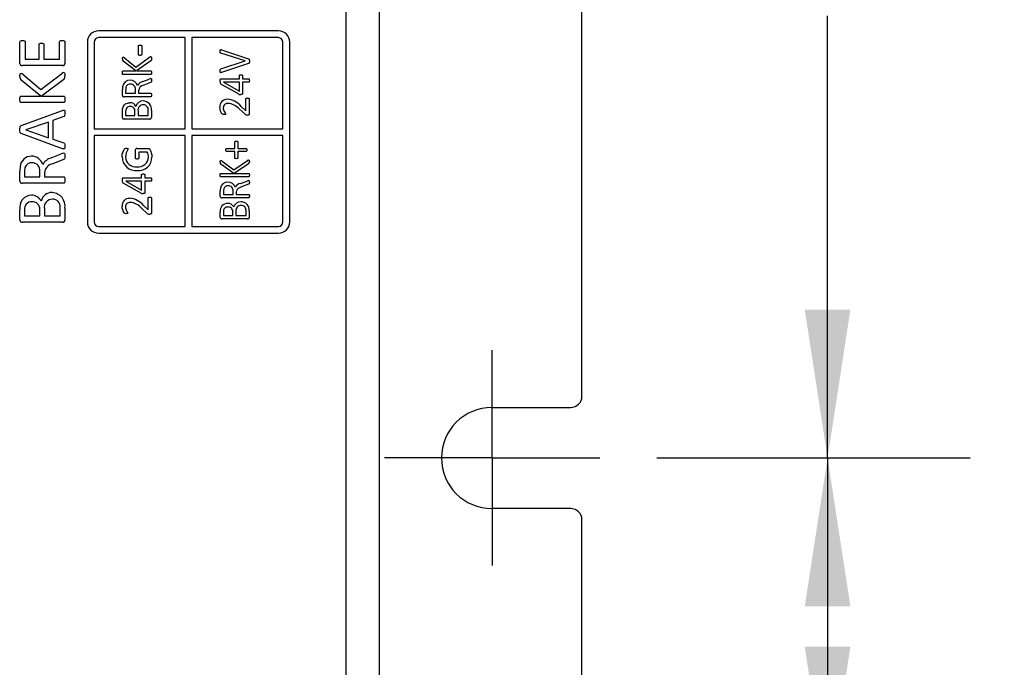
# Model space of a CAD drawing. Header units: millimetres. Extents: x 0 to 559, y 0 to 432.
# Tile 15 of 37: x 308 to 352, y 252 to 280. Entities that reach past the tile are written whole.
import ezdxf

# ---------------------------------------------------------------- set-up
doc = ezdxf.new("R2010")
doc.units = ezdxf.units.MM
doc.header["$LTSCALE"] = 2
doc.linetypes.add('CENTERX2', pattern=[20.32, 12.7, -2.54, 2.54, -2.54])
doc.layers.add('CENTER', color=40, linetype='CENTERX2')
doc.layers.add('DIMENSIONS', color=140, linetype='Continuous', lineweight=25)
doc.styles.add('SLDTEXTSTYLE0', font='TXT', dxfattribs={"width": 0.7})
doc.dimstyles.new('SLDDIMSTYLE0', dxfattribs={"dimtxt": 4.316016, "dimasz": 6.604, "dimexe": 0, "dimexo": 0.0625, "dimgap": 1.079004, "dimtad": 0, "dimtih": 1, "dimtoh": 1, "dimdec": 1, "dimrnd": 1e-09, "dimzin": 4, "dimdsep": 46, "dimtxsty": 'SLDTEXTSTYLE0', "dimsah": 1, "dimcen": 0.09, "dimadec": 0, "dimazin": 1, "dimtfac": 1, "dimtdec": 1, "dimtofl": 0, "dimtmove": 0, "dimatfit": 3, "dimfxl": 0, "dimfrac": 2, "dimtolj": 1, "dimtzin": 12, "dimarcsym": 0})

# ---------------------------------------------------------------- blocks, each defined once
blk = doc.blocks.new('_D_9')
at = {"layer": 'DIMENSIONS'}
for p, q in [((336.632, 315.93), (350.578, 315.93)), ((344.228, 315.93), (344.228, 296.256)), ((337.815, 288.43), (336.366, 288.43)), ((336.366, 288.43), (336.366, 281.57)), ((350.641, 288.43), (352.09, 288.43)), ((352.09, 288.43), (352.09, 281.57)), ((336.366, 281.57), (337.815, 281.57)), ((352.09, 281.57), (350.641, 281.57)), ((344.228, 260.93), (344.228, 280.604)), ((336.632, 260.93), (350.578, 260.93))]:
    blk.add_line(p, q, dxfattribs=at)
for points in [[(344.228, 315.93), (343.212, 309.326), (345.244, 309.326)], [(344.228, 260.93), (345.244, 267.534), (343.212, 267.534)]]:
    blk.add_solid(points, dxfattribs=at)
at = {"layer": 'DIMENSIONS', "char_height": 4.2333, "attachment_point": 1, "style": 'SLDTEXTSTYLE0'}
for s, insert in [('55.0', (337.815, 294.853)), ('2.17', (337.815, 287.027))]:
    blk.add_mtext(s, dxfattribs=dict(at, insert=insert))
blk = doc.blocks.new('_D_17')
at = {"layer": 'DIMENSIONS'}
for p, q in [((336.632, 260.93), (350.578, 260.93)), ((344.228, 260.93), (344.228, 245.93)), ((334.842, 245.93), (350.578, 245.93)), ((344.228, 229.762), (344.228, 245.93)), ((310.922, 229.762), (309.472, 229.762)), ((309.472, 229.762), (309.472, 222.903)), ((323.747, 229.762), (325.196, 229.762)), ((325.196, 229.762), (325.196, 222.903)), ((331.528, 229.762), (344.228, 229.762)), ((309.472, 222.903), (310.922, 222.903)), ((325.196, 222.903), (323.747, 222.903))]:
    blk.add_line(p, q, dxfattribs=at)
for points in [[(344.228, 260.93), (343.212, 254.326), (345.244, 254.326)], [(344.228, 245.93), (345.244, 252.534), (343.212, 252.534)]]:
    blk.add_solid(points, dxfattribs=at)
at = {"layer": 'DIMENSIONS', "char_height": 4.2333, "attachment_point": 1, "style": 'SLDTEXTSTYLE0'}
for s, insert in [('15.0', (310.922, 236.186)), ('0.59', (310.922, 228.36))]:
    blk.add_mtext(s, dxfattribs=dict(at, insert=insert))
blk = doc.blocks.new('SW_CENTERMARKSYMBOL_4')
at = {"layer": 'CENTER', "color": 0}
for p, q in [((0, 2.54), (0, 4.79)), ((0, 0), (0, 2.54)), ((-2.54, 0), (-4.79, 0)), ((0, 0), (-2.54, 0)), ((0, 0), (0, -2.54)), ((0, 0), (2.54, 0)), ((2.54, 0), (4.79, 0)), ((0, -2.54), (0, -4.79))]:
    blk.add_line(p, q, dxfattribs=at)

msp = doc.modelspace()

# ---------------------------------------------------------------- linework, layer by layer
for p, q in [((322.802, 338.93), (322.802, 247.43)), ((324.302, 247.03), (324.302, 338.93)), ((333.302, 263.68), (333.302, 286.93)), ((319.802, 279.93), (311.802, 279.93)), ((308.302, 278.486), (308.302, 279.45)), ((308.537, 279.451), (308.537, 278.68)), ((310.066, 278.68), (310.066, 279.451)), ((310.302, 279.449), (310.302, 278.485)), ((315.652, 279.63), (311.802, 279.63)), ((315.652, 275.58), (315.652, 279.63)), ((315.952, 279.63), (315.952, 275.58)), ((319.802, 279.63), (315.952, 279.63)), ((309.155, 278.68), (309.155, 279.334)), ((309.361, 279.334), (309.361, 278.68)), ((311.302, 279.43), (311.302, 271.43)), ((311.602, 279.43), (311.602, 275.58)), ((313.581, 278.874), (313.581, 279.267)), ((313.718, 279.267), (313.718, 278.874)), ((317.275, 279.089), (318.472, 278.692)), ((320.002, 275.58), (320.002, 279.43)), ((320.302, 271.43), (320.302, 279.43)), ((308.537, 278.68), (309.155, 278.68)), ((309.361, 278.68), (310.066, 278.68)), ((313.462, 278.149), (312.89, 278.579)), ((312.951, 278.727), (313.462, 278.323)), ((313.462, 278.323), (314.073, 278.758)), ((314.126, 278.596), (313.482, 278.149)), ((317.242, 278.244), (318.326, 278.592)), ((318.326, 278.594), (317.244, 278.933)), ((318.326, 278.592), (318.326, 278.594)), ((310.194, 278.386), (308.41, 278.386)), ((312.89, 278.149), (313.462, 278.149)), ((313.482, 278.149), (314.126, 278.149)), ((318.471, 278.477), (317.275, 278.079)), ((309.231, 277.033), (308.351, 277.743)), ((308.446, 277.987), (309.231, 277.321)), ((309.231, 277.321), (310.172, 278.038)), ((310.253, 277.771), (309.262, 277.033)), ((314.126, 277.987), (312.89, 277.987)), ((313.77, 277.68), (314.053, 277.789)), ((317.243, 277.805), (318.065, 277.805)), ((318.065, 277.805), (318.065, 277.942)), ((318.206, 277.942), (318.206, 277.805)), ((318.206, 277.805), (318.477, 277.805)), ((312.864, 277.059), (312.864, 277.318)), ((313.005, 277.297), (313.005, 277.161)), ((313.439, 277.161), (313.439, 277.318)), ((313.578, 277.269), (313.578, 277.161)), ((314.117, 277.635), (313.813, 277.523)), ((318.021, 277.126), (317.239, 277.564)), ((318.065, 277.648), (317.358, 277.648)), ((317.358, 277.648), (317.358, 277.646)), ((317.358, 277.646), (318.065, 277.25)), ((318.065, 277.25), (318.065, 277.648)), ((318.206, 277.648), (318.206, 277.146)), ((318.477, 277.648), (318.206, 277.648)), ((308.351, 277.033), (309.231, 277.033)), ((309.262, 277.033), (310.253, 277.033)), ((314.126, 276.999), (312.933, 276.999)), ((313.005, 277.161), (313.439, 277.161)), ((313.578, 277.161), (314.126, 277.161)), ((318.356, 276.379), (318.356, 276.908)), ((318.502, 276.909), (318.502, 276.237)), ((310.253, 276.739), (308.351, 276.739)), ((308.357, 275.718), (310.199, 276.391)), ((314.011, 276.17), (314.011, 276.406)), ((314.152, 276.389), (314.152, 276.071)), ((318.319, 276.221), (318.054, 276.457)), ((318.143, 276.571), (318.356, 276.379)), ((310.254, 276.119), (309.772, 275.947)), ((309.772, 275.947), (309.772, 275.113)), ((312.864, 276.071), (312.864, 276.347)), ((314.082, 276.011), (312.933, 276.011)), ((313.003, 276.338), (313.003, 276.17)), ((313.003, 276.17), (313.42, 276.17)), ((313.42, 276.17), (313.42, 276.355)), ((313.557, 276.364), (313.557, 276.17)), ((313.557, 276.17), (314.011, 276.17)), ((309.566, 275.877), (308.566, 275.527)), ((308.566, 275.527), (308.566, 275.525)), ((308.566, 275.525), (309.566, 275.179)), ((309.566, 275.179), (309.566, 275.877)), ((311.602, 275.58), (315.652, 275.58)), ((315.952, 275.58), (320.002, 275.58)), ((310.198, 274.689), (308.355, 275.362)), ((309.772, 275.113), (310.248, 274.948)), ((315.652, 275.28), (311.602, 275.28)), ((311.602, 275.28), (311.602, 271.43)), ((315.652, 271.23), (315.652, 275.28)), ((315.952, 275.28), (315.952, 271.23)), ((320.002, 275.28), (315.952, 275.28)), ((320.002, 271.43), (320.002, 275.28)), ((313.447, 274.261), (313.447, 274.648)), ((313.517, 274.705), (314.008, 274.705)), ((317.496, 274.701), (317.858, 274.701)), ((317.858, 274.701), (317.858, 274.992)), ((318, 274.991), (318, 274.701)), ((318, 274.701), (318.362, 274.701)), ((309.695, 274.278), (310.138, 274.458)), ((310.237, 274.203), (309.761, 274.019)), ((313.963, 274.543), (313.587, 274.543)), ((313.587, 274.543), (313.587, 274.261)), ((317.858, 274.57), (317.496, 274.57)), ((317.858, 274.279), (317.858, 274.57)), ((318, 274.57), (318, 274.28)), ((318.362, 274.57), (318, 274.57)), ((317.812, 273.592), (317.24, 273.997)), ((317.301, 274.136), (317.812, 273.757)), ((317.812, 273.757), (318.423, 274.166)), ((318.476, 274.013), (317.832, 273.592)), ((308.302, 273.249), (308.302, 273.671)), ((308.508, 273.652), (308.508, 273.445)), ((308.508, 273.445), (309.184, 273.445)), ((309.184, 273.445), (309.184, 273.685)), ((309.39, 273.615), (309.39, 273.445)), ((309.39, 273.445), (310.252, 273.445)), ((312.893, 273.398), (313.715, 273.398)), ((313.715, 273.398), (313.715, 273.535)), ((313.856, 273.535), (313.856, 273.398)), ((313.856, 273.398), (314.127, 273.398)), ((317.24, 273.592), (317.812, 273.592)), ((318.476, 273.44), (317.24, 273.44)), ((317.832, 273.592), (318.476, 273.592)), ((310.253, 273.15), (308.409, 273.15)), ((313.671, 272.72), (312.889, 273.157)), ((313.715, 273.241), (313.008, 273.241)), ((313.008, 273.241), (313.008, 273.239)), ((313.008, 273.239), (313.715, 272.843)), ((313.715, 272.843), (313.715, 273.241)), ((313.856, 273.241), (313.856, 272.739)), ((314.127, 273.241), (313.856, 273.241)), ((318.12, 273.147), (318.403, 273.25)), ((318.467, 273.105), (318.163, 272.999)), ((314.006, 271.972), (314.006, 272.501)), ((314.152, 272.502), (314.152, 271.83)), ((317.214, 272.562), (317.214, 272.806)), ((318.476, 272.506), (317.283, 272.506)), ((317.355, 272.786), (317.355, 272.658)), ((317.355, 272.658), (317.789, 272.658)), ((317.789, 272.658), (317.789, 272.807)), ((317.928, 272.76), (317.928, 272.658)), ((317.928, 272.658), (318.476, 272.658)), ((309.184, 271.709), (309.184, 271.995)), ((309.39, 272.011), (309.39, 271.709)), ((310.096, 271.709), (310.096, 272.075)), ((310.302, 272.039), (310.302, 271.514)), ((313.969, 271.814), (313.704, 272.05)), ((313.793, 272.165), (314.006, 271.972)), ((308.302, 271.515), (308.302, 271.975)), ((308.508, 271.968), (308.508, 271.709)), ((308.508, 271.709), (309.184, 271.709)), ((309.39, 271.709), (310.096, 271.709)), ((317.214, 271.628), (317.214, 271.888)), ((318.432, 271.571), (317.283, 271.571)), ((317.353, 271.879), (317.353, 271.722)), ((317.353, 271.722), (317.77, 271.722)), ((317.77, 271.722), (317.77, 271.895)), ((317.907, 271.904), (317.907, 271.722)), ((317.907, 271.722), (318.361, 271.722)), ((318.361, 271.722), (318.361, 271.943)), ((318.502, 271.927), (318.502, 271.628)), ((310.194, 271.415), (308.41, 271.415)), ((311.802, 271.23), (315.652, 271.23)), ((315.952, 271.23), (319.802, 271.23)), ((311.802, 270.93), (319.802, 270.93)), ((329.302, 263.18), (332.802, 263.18)), ((332.802, 258.68), (329.302, 258.68)), ((333.302, 246.93), (333.302, 258.18))]:
    msp.add_line(p, q)
at = {"flags": 128}
for points in [[(308.302, 279.45), (308.307, 279.47), (308.315, 279.48), (308.326, 279.488), (308.37, 279.5), (308.422, 279.503)], [(308.422, 279.503), (308.462, 279.501), (308.498, 279.494), (308.516, 279.487), (308.527, 279.478), (308.533, 279.469), (308.537, 279.455), (308.537, 279.451)], [(310.066, 279.451), (310.069, 279.466), (310.078, 279.478), (310.093, 279.489), (310.122, 279.499), (310.153, 279.502), (310.185, 279.503)], [(310.185, 279.503), (310.225, 279.502), (310.275, 279.489), (310.289, 279.479), (310.297, 279.469), (310.301, 279.457), (310.302, 279.449)], [(309.155, 279.334), (309.158, 279.35), (309.168, 279.363), (309.185, 279.375), (309.216, 279.383), (309.261, 279.386)], [(309.261, 279.386), (309.301, 279.384), (309.33, 279.377), (309.345, 279.368), (309.354, 279.358), (309.359, 279.345), (309.361, 279.334)], [(313.581, 279.267), (313.583, 279.277), (313.586, 279.284), (313.592, 279.289), (313.602, 279.294), (313.622, 279.299), (313.649, 279.3)], [(313.649, 279.3), (313.669, 279.299), (313.691, 279.296), (313.703, 279.291), (313.711, 279.285), (313.715, 279.279), (313.718, 279.267)], [(317.208, 279.024), (317.208, 279.042), (317.209, 279.06), (317.211, 279.075), (317.215, 279.087), (317.219, 279.093), (317.224, 279.096), (317.233, 279.098), (317.248, 279.097), (317.275, 279.089)], [(317.244, 278.933), (317.225, 278.94), (317.219, 278.946), (317.214, 278.955), (317.208, 278.99), (317.208, 279.024)], [(312.858, 278.677), (312.858, 278.697), (312.86, 278.717), (312.867, 278.74), (312.871, 278.748), (312.876, 278.752), (312.883, 278.755), (312.89, 278.756)], [(313.649, 278.84), (313.629, 278.841), (313.608, 278.844), (313.595, 278.85), (313.587, 278.856), (313.583, 278.863), (313.582, 278.871), (313.581, 278.874)], [(313.718, 278.874), (313.715, 278.862), (313.71, 278.855), (313.701, 278.848), (313.684, 278.843), (313.649, 278.84)], [(314.124, 278.78), (314.134, 278.779), (314.14, 278.776), (314.145, 278.771), (314.15, 278.761), (314.155, 278.74), (314.157, 278.719), (314.158, 278.698)], [(314.158, 278.698), (314.156, 278.658), (314.151, 278.626), (314.14, 278.609), (314.126, 278.596)], [(318.508, 278.588), (318.507, 278.548), (318.502, 278.513), (318.497, 278.498), (318.49, 278.488), (318.48, 278.481), (318.471, 278.477)], [(318.472, 278.692), (318.49, 278.682), (318.498, 278.671), (318.504, 278.65), (318.507, 278.619), (318.508, 278.588)], [(312.858, 278.068), (312.858, 278.088), (312.86, 278.107), (312.864, 278.125), (312.869, 278.138), (312.874, 278.144), (312.88, 278.147), (312.89, 278.149)], [(314.126, 278.149), (314.136, 278.147), (314.142, 278.143), (314.147, 278.137), (314.151, 278.126), (314.156, 278.101), (314.158, 278.068)], [(317.208, 278.157), (317.209, 278.198), (317.212, 278.215), (317.217, 278.228), (317.224, 278.235), (317.242, 278.244)], [(317.275, 278.079), (317.255, 278.074), (317.246, 278.072), (317.233, 278.072), (317.226, 278.074), (317.22, 278.079), (317.215, 278.085), (317.211, 278.099), (317.209, 278.117), (317.208, 278.135), (317.208, 278.157)], [(308.302, 277.905), (308.303, 277.945), (308.308, 277.984), (308.317, 278.013), (308.323, 278.023), (308.33, 278.029), (308.339, 278.033), (308.351, 278.035)], [(310.25, 278.075), (310.27, 278.071), (310.279, 278.064), (310.285, 278.055), (310.296, 278.021), (310.3, 277.985), (310.302, 277.939)], [(312.89, 277.987), (312.88, 277.989), (312.874, 277.992), (312.869, 277.998), (312.863, 278.013), (312.86, 278.031), (312.858, 278.068)], [(314.158, 277.724), (314.156, 277.684), (314.152, 277.665), (314.146, 277.653), (314.136, 277.644), (314.117, 277.635)], [(314.158, 278.068), (314.157, 278.048), (314.155, 278.028), (314.151, 278.011), (314.147, 277.999), (314.142, 277.993), (314.135, 277.988), (314.126, 277.987)], [(314.126, 277.81), (314.135, 277.809), (314.14, 277.807), (314.144, 277.804), (314.15, 277.794), (314.156, 277.765), (314.157, 277.744), (314.158, 277.724)], [(317.208, 277.684), (317.209, 277.724), (317.214, 277.766), (317.218, 277.781), (317.225, 277.795), (317.23, 277.801), (317.235, 277.803), (317.243, 277.805)], [(318.065, 277.942), (318.068, 277.954), (318.075, 277.963), (318.086, 277.97), (318.113, 277.977), (318.135, 277.978)], [(318.135, 277.978), (318.155, 277.977), (318.182, 277.971), (318.194, 277.965), (318.203, 277.955), (318.206, 277.947), (318.206, 277.942)], [(318.477, 277.805), (318.487, 277.803), (318.492, 277.8), (318.496, 277.795), (318.502, 277.782), (318.506, 277.761), (318.508, 277.725)], [(318.508, 277.725), (318.507, 277.705), (318.506, 277.685), (318.502, 277.668), (318.497, 277.658), (318.493, 277.653), (318.488, 277.65), (318.479, 277.648), (318.477, 277.648)], [(308.302, 276.886), (308.303, 276.926), (308.307, 276.965), (308.315, 277.001), (308.32, 277.014), (308.327, 277.024), (308.335, 277.029), (308.347, 277.032), (308.351, 277.033)], [(308.351, 276.739), (308.336, 276.742), (308.327, 276.747), (308.321, 276.755), (308.313, 276.778), (308.307, 276.806), (308.304, 276.834), (308.302, 276.886)], [(310.253, 277.033), (310.268, 277.029), (310.277, 277.023), (310.285, 277.013), (310.293, 276.985), (310.299, 276.953), (310.301, 276.92), (310.302, 276.886)], [(310.302, 276.886), (310.301, 276.846), (310.297, 276.806), (310.289, 276.77), (310.283, 276.756), (310.276, 276.747), (310.266, 276.741), (310.253, 276.739)], [(314.126, 277.161), (314.136, 277.159), (314.142, 277.155), (314.147, 277.148), (314.152, 277.136), (314.157, 277.108), (314.158, 277.08)], [(314.158, 277.08), (314.157, 277.06), (314.155, 277.04), (314.151, 277.023), (314.147, 277.01), (314.142, 277.004), (314.136, 277), (314.127, 276.999), (314.126, 276.999)], [(318.206, 277.146), (318.203, 277.126), (318.196, 277.117), (318.184, 277.109), (318.166, 277.104), (318.13, 277.103)], [(318.356, 276.908), (318.358, 276.918), (318.364, 276.927), (318.376, 276.936), (318.396, 276.942), (318.428, 276.944)], [(318.428, 276.944), (318.448, 276.944), (318.478, 276.938), (318.489, 276.933), (318.497, 276.925), (318.501, 276.916), (318.502, 276.909)], [(310.199, 276.391), (310.238, 276.402), (310.256, 276.404), (310.271, 276.402), (310.281, 276.396), (310.289, 276.388), (310.295, 276.371), (310.301, 276.293), (310.302, 276.274)], [(312.864, 276.347), (312.865, 276.387), (312.872, 276.467), (312.889, 276.535), (312.911, 276.587), (312.936, 276.626), (312.966, 276.658), (312.998, 276.684), (313.035, 276.705), (313.085, 276.723), (313.136, 276.733), (313.189, 276.736)], [(313.206, 276.569), (313.166, 276.567), (313.093, 276.545), (313.053, 276.513), (313.025, 276.469), (313.006, 276.395), (313.003, 276.338)], [(317.377, 276.206), (317.337, 276.209), (317.315, 276.218), (317.291, 276.241), (317.258, 276.293), (317.225, 276.37), (317.203, 276.452), (317.195, 276.538)], [(317.346, 276.507), (317.349, 276.467), (317.376, 276.371), (317.4, 276.324), (317.429, 276.279), (317.45, 276.247), (317.454, 276.233)], [(310.302, 276.274), (310.301, 276.234), (310.292, 276.155), (310.285, 276.14), (310.273, 276.129), (310.254, 276.119)], [(317.454, 276.233), (317.453, 276.226), (317.45, 276.221), (317.444, 276.216), (317.432, 276.211), (317.405, 276.207), (317.377, 276.206)], [(318.502, 276.237), (318.499, 276.215), (318.492, 276.202), (318.482, 276.193), (318.466, 276.187), (318.427, 276.183)], [(308.302, 275.535), (308.302, 275.575), (308.307, 275.647), (308.315, 275.676), (308.326, 275.697), (308.341, 275.71), (308.357, 275.718)], [(308.355, 275.362), (308.333, 275.375), (308.32, 275.389), (308.31, 275.415), (308.303, 275.467), (308.302, 275.535)], [(310.302, 274.801), (310.301, 274.761), (310.298, 274.729), (310.29, 274.697), (310.282, 274.686), (310.273, 274.68), (310.263, 274.677), (310.242, 274.677), (310.22, 274.682), (310.198, 274.689)], [(310.248, 274.948), (310.27, 274.937), (310.284, 274.922), (310.294, 274.899), (310.3, 274.851), (310.302, 274.801)], [(312.846, 274.322), (312.847, 274.362), (312.857, 274.442), (312.876, 274.52), (312.903, 274.595), (312.932, 274.649), (312.96, 274.686), (312.983, 274.701), (313.017, 274.707), (313.039, 274.708)], [(313.039, 274.708), (313.059, 274.707), (313.075, 274.706), (313.097, 274.7), (313.105, 274.695), (313.11, 274.69), (313.113, 274.685), (313.114, 274.679)], [(314.008, 274.705), (314.047, 274.699), (314.063, 274.69), (314.082, 274.668), (314.127, 274.563), (314.144, 274.51), (314.163, 274.414), (314.17, 274.315)], [(317.461, 274.636), (317.462, 274.656), (317.466, 274.676), (317.471, 274.688), (317.477, 274.695), (317.486, 274.7), (317.496, 274.701)], [(317.496, 274.57), (317.483, 274.573), (317.476, 274.578), (317.47, 274.585), (317.464, 274.601), (317.461, 274.618), (317.461, 274.636)], [(317.858, 274.992), (317.859, 275), (317.863, 275.007), (317.872, 275.014), (317.89, 275.021), (317.909, 275.024), (317.928, 275.025)], [(317.928, 275.025), (317.948, 275.024), (317.966, 275.021), (317.985, 275.014), (317.993, 275.009), (317.998, 275.003), (318, 274.995), (318, 274.991)], [(318.362, 274.701), (318.372, 274.699), (318.379, 274.695), (318.384, 274.689), (318.39, 274.676), (318.393, 274.659), (318.394, 274.636)], [(318.394, 274.636), (318.393, 274.616), (318.39, 274.596), (318.384, 274.583), (318.379, 274.576), (318.372, 274.572), (318.364, 274.57), (318.362, 274.57)], [(310.302, 274.349), (310.301, 274.309), (310.295, 274.262), (310.287, 274.239), (310.276, 274.224), (310.255, 274.21), (310.237, 274.203)], [(310.252, 274.492), (310.272, 274.488), (310.279, 274.483), (310.287, 274.472), (310.295, 274.447), (310.299, 274.417), (310.301, 274.383), (310.302, 274.349)], [(313.518, 274.229), (313.483, 274.232), (313.468, 274.235), (313.454, 274.243), (313.45, 274.249), (313.447, 274.255), (313.447, 274.261)], [(313.587, 274.261), (313.585, 274.251), (313.581, 274.245), (313.573, 274.239), (313.556, 274.233), (313.537, 274.23), (313.518, 274.229)], [(317.928, 274.246), (317.897, 274.249), (317.877, 274.255), (317.866, 274.261), (317.86, 274.269), (317.858, 274.274), (317.858, 274.279)], [(318, 274.28), (317.998, 274.27), (317.994, 274.263), (317.986, 274.257), (317.964, 274.25), (317.928, 274.246)], [(318.474, 274.187), (318.484, 274.185), (318.49, 274.183), (318.495, 274.178), (318.5, 274.169), (318.504, 274.153), (318.507, 274.135), (318.508, 274.109)], [(317.208, 274.089), (317.208, 274.109), (317.211, 274.129), (317.219, 274.154), (317.224, 274.159), (317.23, 274.162), (317.24, 274.164)], [(310.252, 273.445), (310.266, 273.442), (310.274, 273.437), (310.282, 273.427), (310.291, 273.404), (310.297, 273.376), (310.301, 273.337), (310.302, 273.297)], [(312.858, 273.278), (312.859, 273.318), (312.864, 273.359), (312.868, 273.374), (312.875, 273.388), (312.88, 273.394), (312.885, 273.397), (312.893, 273.398)], [(313.715, 273.535), (313.718, 273.547), (313.725, 273.556), (313.736, 273.563), (313.763, 273.57), (313.785, 273.571)], [(313.785, 273.571), (313.805, 273.57), (313.832, 273.564), (313.844, 273.558), (313.853, 273.549), (313.856, 273.541), (313.856, 273.535)], [(314.127, 273.398), (314.137, 273.397), (314.142, 273.394), (314.146, 273.388), (314.152, 273.376), (314.156, 273.354), (314.158, 273.318)], [(314.158, 273.318), (314.157, 273.298), (314.156, 273.278), (314.152, 273.261), (314.147, 273.251), (314.143, 273.246), (314.138, 273.243), (314.129, 273.241), (314.127, 273.241)], [(317.208, 273.516), (317.208, 273.536), (317.211, 273.556), (317.215, 273.572), (317.219, 273.582), (317.224, 273.588), (317.23, 273.591), (317.24, 273.592)], [(317.24, 273.44), (317.23, 273.442), (317.224, 273.445), (317.219, 273.45), (317.213, 273.465), (317.21, 273.483), (317.208, 273.516)], [(318.476, 273.592), (318.486, 273.59), (318.493, 273.586), (318.498, 273.579), (318.503, 273.565), (318.507, 273.541), (318.508, 273.516)], [(318.508, 273.516), (318.507, 273.496), (318.505, 273.476), (318.5, 273.456), (318.496, 273.449), (318.489, 273.444), (318.483, 273.441), (318.476, 273.44)], [(310.302, 273.297), (310.301, 273.257), (310.297, 273.218), (310.289, 273.182), (310.283, 273.168), (310.276, 273.159), (310.266, 273.153), (310.253, 273.15)], [(318.163, 272.999), (318.126, 272.985), (318.007, 272.925), (317.961, 272.877), (317.934, 272.816), (317.928, 272.76)], [(318.508, 273.188), (318.506, 273.148), (318.502, 273.132), (318.496, 273.121), (318.487, 273.113), (318.467, 273.105)], [(318.476, 273.269), (318.486, 273.268), (318.492, 273.266), (318.496, 273.261), (318.501, 273.253), (318.507, 273.219), (318.508, 273.188)], [(313.856, 272.739), (313.853, 272.719), (313.846, 272.71), (313.834, 272.702), (313.816, 272.698), (313.78, 272.696)], [(314.006, 272.501), (314.008, 272.511), (314.014, 272.52), (314.026, 272.529), (314.046, 272.535), (314.078, 272.538)], [(314.078, 272.538), (314.098, 272.537), (314.128, 272.531), (314.139, 272.526), (314.147, 272.519), (314.151, 272.509), (314.152, 272.502)], [(318.476, 272.658), (318.486, 272.656), (318.492, 272.653), (318.498, 272.645), (318.504, 272.625), (318.507, 272.604), (318.508, 272.582)], [(318.508, 272.582), (318.507, 272.562), (318.505, 272.542), (318.5, 272.522), (318.496, 272.515), (318.491, 272.51), (318.485, 272.507), (318.476, 272.506)], [(313.027, 271.799), (312.987, 271.802), (312.965, 271.811), (312.941, 271.835), (312.908, 271.886), (312.875, 271.964), (312.853, 272.045), (312.845, 272.131)], [(312.996, 272.101), (312.999, 272.061), (313.026, 271.965), (313.05, 271.917), (313.079, 271.873), (313.1, 271.84), (313.104, 271.826)], [(313.104, 271.826), (313.103, 271.82), (313.1, 271.815), (313.094, 271.81), (313.082, 271.805), (313.055, 271.8), (313.027, 271.799)], [(314.152, 271.83), (314.149, 271.808), (314.142, 271.796), (314.132, 271.787), (314.116, 271.78), (314.077, 271.776)]]:
    msp.add_lwpolyline(points, dxfattribs=at)
for centre, radius, start, end in [((311.802, 279.43), 0.5, 90, 180), ((319.802, 279.43), 0.5, 0, 90), ((311.802, 279.43), 0.2, 90, 180), ((319.802, 279.43), 0.2, 0, 90), ((312.97, 278.659), 0.114, 171.1436, 224.8959), ((312.876, 278.647), 0.109, 46.5337, 82.9852), ((314.151, 278.652), 0.132, 101.9312, 126.3025), ((308.4, 278.483), 0.0982, 178.2749, 275.7619), ((310.205, 278.482), 0.0972, 263.5725, 1.6027), ((308.475, 277.869), 0.177, 168.4784, 225.4286), ((308.319, 277.853), 0.184, 46.4722, 79.9536), ((310.276, 277.92), 0.157, 99.4816, 131.4713), ((310.119, 277.902), 0.187, 315.8168, 11.4212), ((313.193, 277.415), 0.323, 88.211, 173.9005), ((313.213, 277.412), 0.326, 16.1709, 91.7806), ((314.186, 277.461), 0.354, 99.7626, 112.0051), ((317.347, 277.656), 0.143, 168.6006, 220.2635), ((313.878, 277.322), 1.014, 172.8104, 180.2609), ((313.458, 277.318), 0.453, 166.0016, 182.654), ((313.204, 277.374), 0.194, 85.0116, 163.8922), ((313.218, 277.345), 0.222, 353.245, 89.3001), ((313.856, 277.307), 0.384, 103.0518, 149.2506), ((313.864, 277.24), 0.288, 100.239, 174.2377), ((312.925, 277.059), 0.0613, 180.5826, 277.7367), ((313.763, 276.505), 0.308, 86.4042, 167.0645), ((313.777, 276.435), 0.378, 353.0369, 89.0918), ((317.519, 276.564), 0.325, 88.1629, 184.6939), ((317.47, 276.022), 0.869, 39.2019, 86.0939), ((318.116, 277.302), 0.2, 241.5435, 274.1194), ((313.203, 276.446), 0.29, 26.1951, 92.6797), ((313.214, 276.363), 0.206, 357.6013, 92.2409), ((313.786, 276.409), 0.233, 88.3118, 191.0686), ((313.794, 276.425), 0.218, 354.9081, 90.3386), ((317.546, 276.509), 0.199, 86.6588, 180.3825), ((317.483, 275.943), 0.768, 41.9527, 84.4283), ((312.925, 276.071), 0.0613, 180.5826, 277.7367), ((314.09, 276.072), 0.0618, 262.7843, 358.8964), ((318.415, 276.322), 0.14, 226.5469, 275.0951), ((313.83, 274.236), 0.842, 148.31, 174.3983), ((313.508, 274.644), 0.0617, 82.2388, 176.3663), ((308.815, 273.854), 0.502, 89.3913, 176.4622), ((308.83, 273.855), 0.502, 15.0349, 91.1572), ((309.869, 273.659), 0.643, 105.692, 149.5188), ((310.326, 274.036), 0.462, 99.2229, 114.0059), ((313.461, 274.331), 0.615, 180.7534, 275.4525), ((313.45, 274.343), 0.459, 183.0546, 277.1085), ((313.569, 274.335), 0.451, 262.0067, 358.3065), ((313.579, 274.305), 0.591, 264.2156, 0.9088), ((313.57, 274.323), 0.45, 359.7472, 29.29), ((318.496, 274.062), 0.127, 100.1988, 125.23), ((310.16, 273.675), 1.858, 173.4972, 180.1295), ((309.242, 273.678), 0.735, 166.3787, 182.0167), ((308.813, 273.766), 0.298, 84.0019, 163.4549), ((308.851, 273.726), 0.336, 352.9102, 91.072), ((309.837, 273.577), 0.449, 99.7576, 175.0681), ((317.307, 274.072), 0.101, 170.2751, 227.9119), ((317.22, 274.036), 0.13, 50.9809, 81.2461), ((318.416, 274.086), 0.0942, 309.2559, 13.8742), ((308.399, 273.247), 0.097, 178.8763, 276.236), ((312.997, 273.25), 0.143, 168.6006, 220.2635), ((318.109, 272.81), 0.895, 172.3459, 180.2976), ((317.536, 272.884), 0.318, 86.9664, 171.6956), ((317.765, 272.805), 0.41, 165.3002, 182.6532), ((317.551, 272.849), 0.193, 84.0168, 161.6555), ((317.57, 272.878), 0.323, 18.3489, 92.8829), ((317.576, 272.826), 0.214, 354.7632, 91.2715), ((318.199, 272.771), 0.385, 101.9826, 147.0816), ((318.537, 272.895), 0.379, 99.3282, 110.7085), ((308.832, 272.08), 0.541, 91.6941, 191.2252), ((308.837, 272.172), 0.449, 23.5934, 92.6699), ((309.717, 272.262), 0.477, 87.5865, 169.1125), ((309.751, 272.077), 0.367, 89.1312, 190.3906), ((309.702, 272.132), 0.607, 351.1414, 86.6173), ((309.763, 272.11), 0.335, 354.1421, 91.0273), ((313.169, 272.157), 0.325, 88.1629, 184.6939), ((313.12, 271.616), 0.869, 39.2019, 86.0939), ((313.766, 272.895), 0.2, 241.5435, 274.1194), ((317.274, 272.565), 0.0599, 182.3436, 279.3956), ((308.813, 272.018), 0.31, 85.6055, 189.2142), ((308.868, 272.012), 0.317, 356.932, 95.5486), ((313.196, 272.102), 0.199, 86.6588, 180.3825), ((313.133, 271.537), 0.768, 41.9527, 84.4283), ((317.527, 271.937), 0.317, 87.7591, 188.8878), ((317.543, 271.905), 0.192, 86.1651, 187.7682), ((317.556, 271.962), 0.292, 28.5484, 93.3005), ((317.572, 271.899), 0.198, 358.8447, 94.4888), ((318.111, 272.017), 0.31, 85.9974, 164.2134), ((318.135, 271.935), 0.231, 88.1753, 187.7933), ((318.143, 271.966), 0.361, 353.8698, 91.6896), ((318.15, 271.956), 0.21, 356.5365, 92.1605), ((314.065, 271.916), 0.14, 226.5469, 275.0951), ((317.274, 271.63), 0.0599, 182.3436, 279.3956), ((318.44, 271.632), 0.0615, 262.2971, 355.9637), ((308.4, 271.513), 0.0982, 178.5304, 275.7679), ((310.205, 271.512), 0.0972, 263.5725, 1.6027), ((311.802, 271.43), 0.5, 180, 270), ((311.802, 271.43), 0.2, 180, 270), ((319.802, 271.43), 0.2, 270, 0), ((319.802, 271.43), 0.5, 270, 0), ((332.802, 263.68), 0.5, 270, 0), ((329.302, 260.93), 2.25, 90, 270), ((332.802, 258.18), 0.5, 0, 90)]:
    msp.add_arc(centre, radius, start, end)

# ---------------------------------------------------------------- block references
at = {"layer": 'CENTER'}
msp.add_blockref('SW_CENTERMARKSYMBOL_4', (329.302, 260.93), dxfattribs=at)

# ---------------------------------------------------------------- dimensions: what is measured, and where the dimension line sits
at = {"layer": 'DIMENSIONS'}
for base, p1, p2, picture, middle in [((344.228, 260.93), (334.092, 315.93), (334.092, 260.93), '_D_9', (344.228, 288.43)), ((344.228, 245.93), (334.092, 260.93), (332.302, 245.93), '_D_17', (344.228, 229.762))]:
    dim = msp.add_linear_dim(base=base, p1=p1, p2=p2, angle=90, dimstyle='SLDDIMSTYLE0', dxfattribs=at)
    dim.commit()
    dim.dimension.update_dxf_attribs({"geometry": picture, "text_midpoint": middle, "dimtype": 160})

doc.saveas('drawing.dxf')
